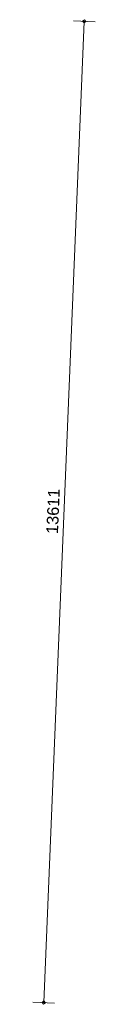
# Model space of a CAD drawing. Extents: x -294884 to 286267, y 0 to 1429765.
# Tile 97 of 178: x 24479 to 25342, y 596771 to 610416. Entities that reach past the tile are written whole.
import ezdxf

# ---------------------------------------------------------------- set-up
doc = ezdxf.new("R2010")
doc.units = 0
doc.header["$MEASUREMENT"] = 0
for name, color, linetype in [('A-0030-STRAMIEN', 1, 'Continuous'), ('A-0038-STR-MAATLIJN', 1, 'Continuous'), ('A-1130-TXT+MT-BE', 1, 'Continuous')]:
    doc.layers.add(name, color=color, linetype=linetype)
doc.dimstyles.new('@D00GM', dxfattribs={"dimtxt": 135, "dimasz": 1, "dimexe": 0.18, "dimexo": 0.0625, "dimgap": 13.5, "dimtad": 1, "dimdec": 0, "dimzin": 0, "dimdsep": 46, "dimtxsty": 'Standard', "dimblk": '^SD00____100_10', "dimcen": 0.09, "dimse1": 1, "dimse2": 1, "dimclrd": 1, "dimadec": 0, "dimazin": 0, "dimtfac": 1, "dimtdec": 4, "dimtmove": 0, "dimatfit": 3, "dimfxl": 0, "dimtolj": 1, "dimtzin": 0, "dimlwd": 13, "dimarcsym": 0})
doc.dimstyles.new('@D03ST', dxfattribs={"dimtxt": 162, "dimasz": 1, "dimexe": 0.18, "dimexo": 0.0625, "dimgap": 16.2, "dimtad": 1, "dimdec": 0, "dimzin": 0, "dimdsep": 46, "dimtxsty": 'Standard', "dimblk": '^SD03____100_10', "dimcen": 0.09, "dimse1": 1, "dimse2": 1, "dimclrd": 1, "dimadec": 0, "dimazin": 0, "dimtfac": 1, "dimtdec": 4, "dimtmove": 0, "dimatfit": 3, "dimfxl": 0, "dimtolj": 1, "dimtzin": 0, "dimlwd": 13, "dimarcsym": 0})

# ---------------------------------------------------------------- blocks, each defined once
blk = doc.blocks.new('*D')
at = {"color": 1, "linetype": 'Continuous', "lineweight": 13}
for points in [[(62927, 114665), (63143, 119960)], [(63293, 119954), (62993, 119966)], [(79682, 118845), (79383, 118875)], [(79499, 118522), (79533, 118860)], [(79106, 118562), (78808, 118592)], [(78427, 113303), (78957, 118577)], [(79148, 115040), (79499, 118522)], [(79648, 118507), (79349, 118537)], [(79648, 118507), (79349, 118537)], [(78968, 113249), (79148, 115040)], [(79298, 115025), (78999, 115055)], [(79298, 115025), (78999, 115055)], [(63077, 114659), (62777, 114671)], [(78576, 113288), (78278, 113318)], [(79118, 113234), (78819, 113264)], [(79118, 113234), (78819, 113264)], [(78934, 112910), (78968, 113249)], [(79084, 112895), (78785, 112925)], [(-122398, 58428), (-122398, 58128)], [(-117098, 58425), (-117098, 58125)], [(-117098, 58275), (-122398, 58278)], [(26619, -2220), (26619, -1920)], [(26619, -2220), (26619, -1920)], [(31919, -2220), (31919, -1920)], [(31919, -2220), (31919, -1920)], [(26619, -2070), (31919, -2070)], [(26619, -2070), (31919, -2070)], [(117098, -58425), (117098, -58125)], [(122398, -58428), (122398, -58128)], [(117098, -58275), (122398, -58278)]]:
    blk.add_lwpolyline(points, dxfattribs=at)
at = {"color": 7, "linetype": 'Continuous', "lineweight": 18}
for points in [[(63166, 119959), (63144, 119983), (63120, 119961), (63142, 119937)], [(79555, 118858), (79535, 118883), (79510, 118863), (79530, 118838)], [(78980, 118574), (78960, 118599), (78934, 118579), (78955, 118554)], [(79521, 118520), (79501, 118545), (79476, 118524), (79496, 118499)], [(79521, 118520), (79501, 118545), (79476, 118524), (79496, 118499)], [(79171, 115037), (79151, 115063), (79126, 115042), (79146, 115017)], [(79171, 115037), (79151, 115063), (79126, 115042), (79146, 115017)], [(62950, 114664), (62928, 114688), (62904, 114666), (62926, 114642)], [(78450, 113301), (78429, 113326), (78404, 113305), (78425, 113280)], [(78991, 113246), (78971, 113272), (78945, 113251), (78966, 113226)], [(78991, 113246), (78971, 113272), (78945, 113251), (78966, 113226)], [(78957, 112908), (78937, 112933), (78911, 112913), (78932, 112888)], [(-122398, 58301), (-122421, 58278), (-122398, 58255), (-122375, 58278)], [(-117098, 58298), (-117121, 58275), (-117098, 58252), (-117075, 58275)], [(26619, -2093), (26642, -2070), (26619, -2047), (26596, -2070)], [(26619, -2093), (26642, -2070), (26619, -2047), (26596, -2070)], [(31919, -2093), (31942, -2070), (31919, -2047), (31896, -2070)], [(31919, -2093), (31942, -2070), (31919, -2047), (31896, -2070)], [(117098, -58298), (117121, -58275), (117098, -58252), (117075, -58275)], [(122398, -58301), (122421, -58278), (122398, -58255), (122375, -58278)]]:
    blk.add_lwpolyline(points, close=True, dxfattribs=at)
at = {"layer": 'A-0030-STRAMIEN', "color": 1, "linetype": 'Continuous', "lineweight": 13}
for points in [[(139855, 104285), (140818, 109496)], [(140965, 109469), (140670, 109524)], [(140003, 104257), (139708, 104312)], [(150193, -2166), (150193, -1866)], [(155493, -2166), (155493, -1866)], [(150193, -2016), (155493, -2016)], [(162027, -30782), (162027, -31082)], [(167327, -30782), (167327, -31082)], [(167327, -30932), (162027, -30932)]]:
    blk.add_lwpolyline(points, dxfattribs=at)
at = {"layer": 'A-0030-STRAMIEN', "color": 7, "linetype": 'Continuous', "lineweight": 18}
for points in [[(140840, 109492), (140822, 109519), (140795, 109501), (140814, 109474)], [(139878, 104280), (139859, 104307), (139833, 104289), (139851, 104262)], [(150193, -2039), (150216, -2016), (150193, -1993), (150170, -2016)], [(155493, -2039), (155516, -2016), (155493, -1993), (155470, -2016)], [(162027, -30909), (162004, -30932), (162027, -30955), (162050, -30932)], [(167327, -30909), (167304, -30932), (167327, -30955), (167350, -30932)]]:
    blk.add_lwpolyline(points, close=True, dxfattribs=at)
at = {"layer": 'A-0038-STR-MAATLIJN', "color": 1, "linetype": 'Continuous', "lineweight": 13}
for points in [[(54211, 116191), (54774, 129790)], [(54924, 129784), (54624, 129797)], [(93531, 103792), (95230, 122696)], [(95379, 122683), (95080, 122709)], [(54361, 116185), (54061, 116197)], [(132939, 106441), (134733, 116156)], [(134881, 116129), (134586, 116184)], [(140523, 109551), (141512, 114908)], [(141660, 114881), (141365, 114935)], [(140670, 109524), (140375, 109578)], [(140670, 109524), (140375, 109578)], [(139716, 105182), (140523, 109551)], [(133086, 106414), (132791, 106468)], [(139863, 105155), (139568, 105209)], [(139863, 105155), (139568, 105209)], [(139560, 104339), (139716, 105182)], [(139708, 104312), (139413, 104366)], [(93680, 103778), (93382, 103805)], [(58982, 102621), (58994, 102921)], [(58988, 102771), (64711, 102534)], [(64705, 102384), (64717, 102684)], [(136364, 96015), (136419, 96310)], [(136392, 96163), (141960, 95134)], [(141932, 94987), (141987, 95282)], [(98404, 84548), (98430, 84847)], [(98417, 84697), (105364, 84073)], [(105351, 83924), (105378, 84222)], [(27759, -1151), (27759, -1451)], [(41370, -1148), (41370, -1448)], [(80074, -1152), (80074, -1452)], [(99055, -1148), (99055, -1448)], [(151050, -1420), (151050, -1120)], [(160941, -1420), (160941, -1120)], [(41370, -1298), (27759, -1301)], [(99055, -1298), (80074, -1302)], [(151050, -1270), (160941, -1270)], [(150193, -1866), (150193, -1566)], [(151050, -1866), (151050, -1566)], [(151050, -1866), (151050, -1566)], [(155493, -1866), (155493, -1566)], [(155493, -1866), (155493, -1566)], [(160941, -1866), (160941, -1566)], [(163921, -1933), (163921, -1633)], [(167496, -1933), (167496, -1633)], [(150193, -1716), (151050, -1716)], [(151050, -1716), (155493, -1716)], [(155493, -1716), (160941, -1716)], [(85620, -2081), (85620, -1781)], [(85620, -2081), (85620, -1781)], [(163921, -1783), (167496, -1783)], [(87964, -2761), (87964, -2461)], [(89764, -2761), (89764, -2461)], [(89764, -2761), (89764, -2461)], [(93264, -2761), (93264, -2461)], [(87964, -2611), (89764, -2611)], [(89764, -2611), (93264, -2611)], [(16419, -29459), (16419, -29759)], [(30030, -29462), (30030, -29762)], [(16419, -29609), (30030, -29612)], [(85801, -29491), (85801, -29791)], [(104781, -29495), (104781, -29795)], [(85801, -29641), (104781, -29645)], [(156589, -30203), (156589, -29903)], [(166470, -30203), (166470, -29903)], [(166470, -30053), (156589, -30053)], [(91591, -30907), (91591, -30607)], [(95091, -30907), (95091, -30607)], [(95091, -30907), (95091, -30607)], [(96891, -30907), (96891, -30607)], [(95091, -30757), (91591, -30757)], [(96891, -30757), (95091, -30757)]]:
    blk.add_lwpolyline(points, dxfattribs=at)
at = {"layer": 'A-0038-STR-MAATLIJN', "color": 7, "linetype": 'Continuous', "lineweight": 18}
for points in [[(54797, 129790), (54775, 129813), (54751, 129791), (54773, 129768)], [(95253, 122694), (95232, 122719), (95207, 122698), (95228, 122673)], [(54234, 116190), (54212, 116214), (54188, 116192), (54210, 116168)], [(134756, 116152), (134737, 116179), (134711, 116161), (134729, 116134)], [(141535, 114904), (141516, 114930), (141490, 114912), (141508, 114885)], [(140545, 109547), (140527, 109574), (140500, 109555), (140519, 109528)], [(140545, 109547), (140527, 109574), (140500, 109555), (140519, 109528)], [(132961, 106437), (132943, 106463), (132916, 106445), (132934, 106418)], [(139738, 105178), (139720, 105205), (139693, 105186), (139712, 105159)], [(139738, 105178), (139720, 105205), (139693, 105186), (139712, 105159)], [(139583, 104335), (139564, 104362), (139538, 104343), (139556, 104317)], [(93554, 103790), (93533, 103815), (93508, 103794), (93529, 103769)], [(58987, 102748), (59011, 102770), (58989, 102794), (58965, 102772)], [(64710, 102511), (64734, 102533), (64712, 102557), (64688, 102535)], [(136387, 96140), (136414, 96158), (136396, 96185), (136369, 96167)], [(141956, 95112), (141982, 95130), (141964, 95157), (141937, 95138)], [(98415, 84674), (98440, 84695), (98419, 84720), (98394, 84699)], [(105362, 84050), (105387, 84071), (105366, 84096), (105342, 84075)], [(27759, -1278), (27736, -1301), (27759, -1324), (27782, -1301)], [(41370, -1275), (41347, -1298), (41370, -1321), (41393, -1298)], [(80074, -1279), (80051, -1302), (80074, -1325), (80097, -1302)], [(99055, -1275), (99032, -1298), (99055, -1321), (99078, -1298)], [(151050, -1293), (151073, -1270), (151050, -1247), (151027, -1270)], [(160941, -1293), (160964, -1270), (160941, -1247), (160918, -1270)], [(150193, -1739), (150216, -1716), (150193, -1693), (150170, -1716)], [(151050, -1739), (151073, -1716), (151050, -1693), (151027, -1716)], [(151050, -1739), (151073, -1716), (151050, -1693), (151027, -1716)], [(155493, -1739), (155516, -1716), (155493, -1693), (155470, -1716)], [(155493, -1739), (155516, -1716), (155493, -1693), (155470, -1716)], [(160941, -1739), (160964, -1716), (160941, -1693), (160918, -1716)], [(163921, -1806), (163944, -1783), (163921, -1760), (163898, -1783)], [(167496, -1806), (167519, -1783), (167496, -1760), (167473, -1783)], [(85620, -1954), (85643, -1931), (85620, -1908), (85597, -1931)], [(85620, -1954), (85643, -1931), (85620, -1908), (85597, -1931)], [(87964, -2634), (87987, -2611), (87964, -2588), (87941, -2611)], [(89764, -2634), (89787, -2611), (89764, -2588), (89741, -2611)], [(89764, -2634), (89787, -2611), (89764, -2588), (89741, -2611)], [(93264, -2634), (93287, -2611), (93264, -2588), (93241, -2611)], [(16419, -29586), (16442, -29609), (16419, -29632), (16396, -29609)], [(30030, -29589), (30053, -29612), (30030, -29635), (30007, -29612)], [(85801, -29618), (85824, -29641), (85801, -29664), (85778, -29641)], [(104781, -29622), (104804, -29645), (104781, -29668), (104758, -29645)], [(156589, -30076), (156566, -30053), (156589, -30030), (156612, -30053)], [(166470, -30076), (166447, -30053), (166470, -30030), (166492, -30053)], [(91591, -30780), (91568, -30757), (91591, -30734), (91614, -30757)], [(95091, -30780), (95068, -30757), (95091, -30734), (95114, -30757)], [(95091, -30780), (95068, -30757), (95091, -30734), (95114, -30757)], [(96891, -30780), (96868, -30757), (96891, -30734), (96914, -30757)]]:
    blk.add_lwpolyline(points, close=True, dxfattribs=at)
at = {"layer": 'A-0038-STR-MAATLIJN', "color": 1, "linetype": 'Continuous'}
blk.add_point((85620, -1931), dxfattribs=at)
at = {"layer": 'A-1130-TXT+MT-BE', "color": 1, "linetype": 'Continuous', "lineweight": 13}
for points in [[(62774, 119975), (63160, 129448)], [(63310, 129442), (63010, 129455)], [(62604, 115818), (62774, 119975)], [(62923, 119969), (62624, 119981)], [(62923, 119969), (62624, 119981)], [(62754, 115812), (62454, 115824)], [(62754, 115812), (62454, 115824)], [(62558, 114679), (62604, 115818)], [(62708, 114673), (62408, 114685)], [(-131879, 58064), (-131879, 57764)], [(-122398, 58058), (-122398, 57758)], [(-122398, 58058), (-122398, 57758)], [(-118237, 58056), (-118237, 57756)], [(-118237, 58056), (-118237, 57756)], [(-117097, 58055), (-117097, 57755)], [(-122398, 57908), (-131879, 57914)], [(-118237, 57906), (-122398, 57908)], [(-117097, 57905), (-118237, 57906)], [(26618, -1850), (26618, -1550)], [(27759, -1850), (27759, -1550)], [(27759, -1850), (27759, -1550)], [(31919, -1850), (31919, -1550)], [(31919, -1850), (31919, -1550)], [(41400, -1850), (41400, -1550)], [(26618, -1700), (27759, -1700)], [(27759, -1700), (31919, -1700)], [(31919, -1700), (41400, -1700)], [(25452, -30820), (25452, -30520)], [(30752, -30820), (30752, -30520)], [(25452, -30670), (30752, -30670)], [(71110, -33871), (70810, -33871)], [(70960, -34871), (70960, -33871)], [(115190, -33871), (114890, -33871)], [(115040, -34871), (115040, -33871)], [(71110, -34871), (70810, -34871)], [(115190, -34871), (114890, -34871)], [(117097, -58055), (117097, -57755)], [(118237, -58056), (118237, -57756)], [(118237, -58056), (118237, -57756)], [(122398, -58058), (122398, -57758)], [(122398, -58058), (122398, -57758)], [(131879, -58064), (131879, -57764)], [(117097, -57905), (118237, -57906)], [(118237, -57906), (122398, -57908)], [(122398, -57908), (131879, -57914)]]:
    blk.add_lwpolyline(points, dxfattribs=at)
at = {"layer": 'A-1130-TXT+MT-BE', "color": 7, "linetype": 'Continuous', "lineweight": 18}
for points in [[(63183, 129448), (63161, 129471), (63137, 129449), (63159, 129426)], [(62797, 119974), (62774, 119998), (62751, 119976), (62773, 119952)], [(62797, 119974), (62774, 119998), (62751, 119976), (62773, 119952)], [(62627, 115817), (62605, 115841), (62581, 115819), (62603, 115795)], [(62627, 115817), (62605, 115841), (62581, 115819), (62603, 115795)], [(62581, 114678), (62559, 114702), (62535, 114680), (62557, 114656)], [(-131879, 57937), (-131902, 57914), (-131879, 57891), (-131856, 57914)], [(-122398, 57931), (-122421, 57908), (-122398, 57885), (-122375, 57908)], [(-122398, 57931), (-122421, 57908), (-122398, 57885), (-122375, 57908)], [(-118237, 57929), (-118260, 57906), (-118237, 57883), (-118214, 57906)], [(-118237, 57929), (-118260, 57906), (-118237, 57883), (-118214, 57906)], [(-117097, 57928), (-117120, 57905), (-117097, 57882), (-117074, 57905)], [(26618, -1723), (26641, -1700), (26618, -1677), (26595, -1700)], [(27759, -1723), (27782, -1700), (27759, -1677), (27736, -1700)], [(27759, -1723), (27782, -1700), (27759, -1677), (27736, -1700)], [(31919, -1723), (31942, -1700), (31919, -1677), (31896, -1700)], [(31919, -1723), (31942, -1700), (31919, -1677), (31896, -1700)], [(41400, -1723), (41423, -1700), (41400, -1677), (41377, -1700)], [(25452, -30693), (25475, -30670), (25452, -30647), (25429, -30670)], [(30752, -30693), (30775, -30670), (30752, -30647), (30729, -30670)], [(70982, -33871), (70960, -33848), (70937, -33871), (70960, -33894)], [(115063, -33871), (115040, -33848), (115017, -33871), (115040, -33894)], [(70982, -34871), (70960, -34848), (70937, -34871), (70960, -34894)], [(115063, -34871), (115040, -34848), (115017, -34871), (115040, -34894)], [(117097, -57928), (117120, -57905), (117097, -57882), (117074, -57905)], [(118237, -57929), (118260, -57906), (118237, -57883), (118214, -57906)], [(118237, -57929), (118260, -57906), (118237, -57883), (118214, -57906)], [(122398, -57931), (122421, -57908), (122398, -57885), (122375, -57908)], [(122398, -57931), (122421, -57908), (122398, -57885), (122375, -57908)], [(131879, -57937), (131902, -57914), (131879, -57891), (131856, -57914)]]:
    blk.add_lwpolyline(points, close=True, dxfattribs=at)
at = {"color": 7, "linetype": 'Continuous', "char_height": 135, "attachment_point": 7, "line_spacing_factor": 0.933333}
for s, insert, rotation in [('{\\fArial|b0|i0|c12|p0;340}', (79443, 118543), 84.2582), ('{\\fArial|b0|i0|c12|p0;5300}', (62969, 117109), 87.6654), ('{\\fArial|b0|i0|c12|p0;3500}', (79246, 116581), 84.2577), ('{\\fArial|b0|i0|c12|p0;5300}', (78614, 115740), 84.2577), ('{\\fArial|b0|i0|c12|p0;1800}', (78980, 113945), 84.2577), ('{\\fArial|b0|i0|c12|p0;340}', (78879, 112931), 84.2582), ('{\\fArial|b0|i0|c12|p0;5300}', (-119954, 58369), 359.9654), ('{\\fArial|b0|i0|c12|p0;5300}', (119541, -58219), 359.9654)]:
    blk.add_mtext(s, dxfattribs=dict(at, insert=insert, rotation=rotation))
at = {"color": 7, "linetype": 'Continuous', "insert": (29063, -2013), "char_height": 135, "attachment_point": 7, "line_spacing_factor": 0.933333}
blk.add_mtext('{\\fArial|b0|i0|c12|p0;5300}', dxfattribs=at)
blk.add_mtext('{\\fArial|b0|i0|c12|p0;5300}', dxfattribs=at)
at = {"layer": 'A-0030-STRAMIEN', "color": 7, "linetype": 'Continuous', "insert": (140224, 106660), "char_height": 162, "attachment_point": 7, "rotation": 79.5354, "line_spacing_factor": 0.933333}
blk.add_mtext('{\\fArial|b0|i0|c12|p0;5300}', dxfattribs=at)
at = {"layer": 'A-0030-STRAMIEN', "color": 7, "linetype": 'Continuous', "char_height": 162, "attachment_point": 7, "line_spacing_factor": 0.933333}
for insert in [(152596, -1947), (164429, -30821)]:
    blk.add_mtext('{\\fArial|b0|i0|c12|p0;5300}', dxfattribs=dict(at, insert=insert))
at = {"layer": 'A-0038-STR-MAATLIJN', "color": 7, "linetype": 'Continuous', "char_height": 162, "attachment_point": 7, "line_spacing_factor": 0.933333}
for s, insert, rotation in [('{\\fArial|b0|i0|c12|p0;13611}', (54411, 122684), 87.6307), ('{\\fArial|b0|i0|c12|p0;18980}', (94284, 112942), 84.865), ('{\\fArial|b0|i0|c12|p0;5448}', (140905, 111999), 79.5354), ('{\\fArial|b0|i0|c12|p0;9880}', (133723, 111068), 79.535), ('{\\fArial|b0|i0|c12|p0;4443}', (140007, 107136), 79.5354), ('{\\fArial|b0|i0|c12|p0;857}', (139536, 104591), 79.5354), ('{\\fArial|b0|i0|c12|p0;5728}', (61605, 102732), 357.6307), ('{\\fArial|b0|i0|c12|p0;5662}', (138945, 95761), 349.535), ('{\\fArial|b0|i0|c12|p0;6975}', (101650, 84476), 354.865), ('{\\fArial|b0|i0|c12|p0;13611}', (34255, -1189), 0.011), ('{\\fArial|b0|i0|c12|p0;18980}', (89255, -1189), 0.011), ('{\\fArial|b0|i0|c12|p0;9890}', (155748, -1201), 0), ('{\\fArial|b0|i0|c12|p0;13611}', (22915, -29499), 359.989), ('{\\fArial|b0|i0|c12|p0;18980}', (94982, -29532), 359.989), ('{\\fArial|b0|i0|c12|p0;9880}', (161282, -29984), 360)]:
    blk.add_mtext(s, dxfattribs=dict(at, insert=insert, rotation=rotation))
for s, insert in [('{\\fArial|b0|i0|c12|p0;857}', (150436, -1647)), ('{\\fArial|b0|i0|c12|p0;4443}', (153024, -1647)), ('{\\fArial|b0|i0|c12|p0;5448}', (157970, -1647)), ('{\\fArial|b0|i0|c12|p0;3575}', (165461, -1714)), ('{\\fArial|b0|i0|c12|p0;1800}', (88617, -2542)), ('{\\fArial|b0|i0|c12|p0;3500}', (91267, -2542)), ('{\\fArial|b0|i0|c12|p0;3500}', (93094, -30688)), ('{\\fArial|b0|i0|c12|p0;1800}', (95744, -30688))]:
    blk.add_mtext(s, dxfattribs=dict(at, insert=insert))
at = {"layer": 'A-1130-TXT+MT-BE', "color": 7, "linetype": 'Continuous', "char_height": 135, "attachment_point": 7, "line_spacing_factor": 0.933333}
for s, insert, rotation in [('{\\fArial|b0|i0|c12|p0;9481}', (62901, 124508), 87.6653), ('{\\fArial|b0|i0|c12|p0;4160}', (62623, 117693), 87.6653), ('{\\fArial|b0|i0|c12|p0;1140}', (62515, 115045), 87.6653), ('{\\fArial|b0|i0|c12|p0;9481}', (-127344, 58004), 359.9653), ('{\\fArial|b0|i0|c12|p0;4160}', (-120524, 58000), 359.9653), ('{\\fArial|b0|i0|c12|p0;1140}', (-117873, 57998), 359.9653), ('{\\fArial|b0|i0|c12|p0;1140}', (26982, -1643), 360), ('{\\fArial|b0|i0|c12|p0;4160}', (29633, -1643), 360), ('{\\fArial|b0|i0|c12|p0;9481}', (36454, -1643), 360), ('{\\fArial|b0|i0|c12|p0;1000}', (70902, -34578), 90), ('{\\fArial|b0|i0|c12|p0;1000}', (114982, -34578), 90), ('{\\fArial|b0|i0|c12|p0;1140}', (117461, -57848), 359.9654), ('{\\fArial|b0|i0|c12|p0;4160}', (120111, -57849), 359.9654), ('{\\fArial|b0|i0|c12|p0;9481}', (126932, -57853), 359.9654)]:
    blk.add_mtext(s, dxfattribs=dict(at, insert=insert, rotation=rotation))
at = {"layer": 'A-1130-TXT+MT-BE', "color": 7, "linetype": 'Continuous', "insert": (27896, -30612), "char_height": 135, "attachment_point": 7, "line_spacing_factor": 0.933333}
blk.add_mtext('{\\fArial|b0|i0|c12|p0;5300}', dxfattribs=at)
blk = doc.blocks.new('^SD00____100_10')
at = {"layer": 'A-1130-TXT+MT-BE', "color": 1, "linetype": 'Continuous', "lineweight": 13}
blk.add_lwpolyline([(0, -150), (0, 150)], dxfattribs=at)
at = {"layer": 'A-1130-TXT+MT-BE', "color": 7, "linetype": 'Continuous', "lineweight": 18}
blk.add_lwpolyline([(0, -23), (23, 0), (0, 23), (-23, 0)], close=True, dxfattribs=at)
blk = doc.blocks.new('^SD03____100_10')
at = {"layer": 'A-0038-STR-MAATLIJN', "color": 1, "linetype": 'Continuous', "lineweight": 13}
blk.add_lwpolyline([(0, -150), (0, 150)], dxfattribs=at)
at = {"layer": 'A-0038-STR-MAATLIJN', "color": 7, "linetype": 'Continuous', "lineweight": 18}
blk.add_lwpolyline([(0, -23), (23, 0), (0, 23), (-23, 0)], close=True, dxfattribs=at)
blk = doc.blocks.new('M-NIEUW_133')
at = {"layer": 'A-0038-STR-MAATLIJN', "color": 7, "linetype": 'Continuous'}
dim = blk.add_linear_dim(base=(30029.6, -29611.8), p1=(16418.8, -29611.1), p2=(30029.5, -29750.8), angle=359.98898, dimstyle='@D03ST', override={"dimpost": '{\\fArial|b0|i0|c12|p0;<>}'}, dxfattribs=at)
dim.commit()
dim.dimension.update_dxf_attribs({"geometry": '*D', "text_midpoint": (23224.2, -29610.5)})
at = {"layer": 'A-1130-TXT+MT-BE', "color": 7, "linetype": 'Continuous'}
dim = blk.add_linear_dim(base=(30752.1, -30669.7), p1=(25452.1, -30669.7), p2=(30752.1, -30669.7), dimstyle='@D00GM', override={"dimpost": '{\\fArial|b0|i0|c12|p0;<>}'}, dxfattribs=at)
dim.commit()
dim.dimension.update_dxf_attribs({"geometry": '*D', "text_midpoint": (28102.1, -30669.7)})

msp = doc.modelspace()

# ---------------------------------------------------------------- block references
msp.add_blockref('M-NIEUW_133', (-29582, 480603))

doc.saveas('drawing.dxf')
